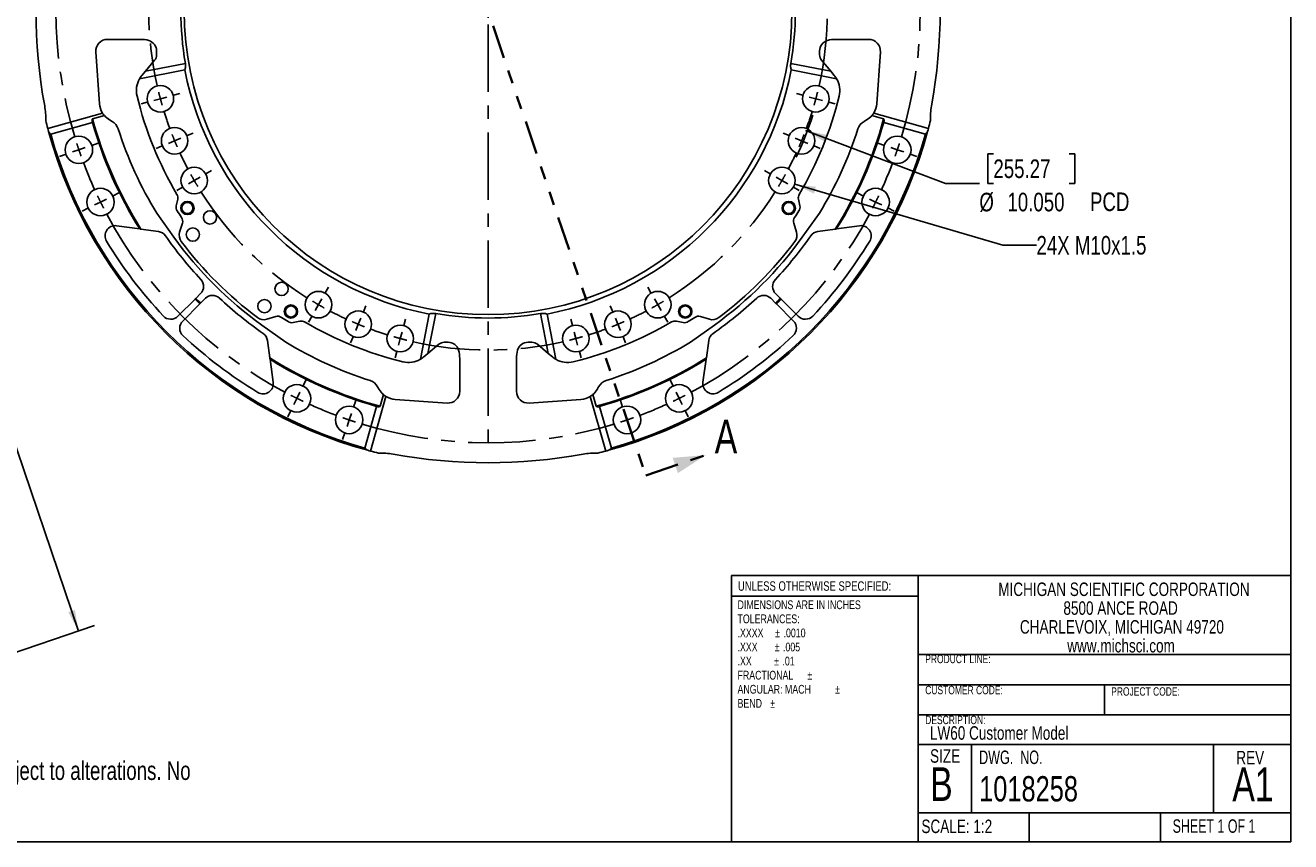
# Model space of a CAD drawing. Header units: inches. Extents: x 0.4 to 16.4, y 0.4 to 10.8.
# Tile 2 of 3: x 7 to 16.4, y 0.4 to 6.4. Entities that reach past the tile are written whole.
import ezdxf

# ---------------------------------------------------------------- set-up
doc = ezdxf.new("R2010")
doc.units = ezdxf.units.IN
doc.header["$MEASUREMENT"] = 0
doc.linetypes.add('CENTERX2', pattern=[0.8, 0.5, -0.1, 0.1, -0.1])
doc.linetypes.add('PHANTOM', pattern=[0.5, 0.25, -0.05, 0.05, -0.05, 0.05, -0.05])
for name, color, linetype in [('BORDER', 1, 'Continuous'), ('CENTER', 151, 'CENTERX2'), ('DIMENSIONS', 150, 'Continuous'), ('TEXT', 7, 'Continuous')]:
    doc.layers.add(name, color=color, linetype=linetype)
doc.layers.add('SECTION', color=7, linetype='PHANTOM', lineweight=35)
doc.styles.add('SLDTEXTSTYLE0', font='TXT', dxfattribs={"width": 0.75})
doc.styles.add('SLDTEXTSTYLE1', font='TXT', dxfattribs={"width": 0.694444})
doc.styles.add('SLDTEXTSTYLE2', font='TXT', dxfattribs={"width": 0.6875})
doc.dimstyles.new('SLDDIMSTYLE1', dxfattribs={"dimtxt": 0.137795, "dimasz": 0.156, "dimexe": 0, "dimexo": 0.0625, "dimgap": 0.034449, "dimtad": 0, "dimtih": 1, "dimtoh": 1, "dimdec": 3, "dimlfac": 2, "dimrnd": 1e-09, "dimzin": 4, "dimdsep": 46, "dimtxsty": 'SLDTEXTSTYLE0', "dimsah": 1, "dimcen": 0, "dimadec": 0, "dimazin": 1, "dimtfac": 1, "dimtdec": 3, "dimtofl": 0, "dimtmove": 0, "dimatfit": 3, "dimfxl": 0, "dimfrac": 2, "dimtolj": 1, "dimtzin": 12, "dimarcsym": 0})
doc.dimstyles.new('SLDDIMSTYLE2', dxfattribs={"dimtxt": 0.137795, "dimasz": 0.156, "dimexe": 0, "dimexo": 0.0625, "dimgap": 0.034449, "dimtad": 0, "dimtih": 1, "dimtoh": 1, "dimdec": 3, "dimlfac": 2, "dimrnd": 1e-09, "dimzin": 12, "dimdsep": 46, "dimtxsty": 'SLDTEXTSTYLE0', "dimsah": 1, "dimcen": 0, "dimadec": 0, "dimazin": 3, "dimtfac": 1, "dimtdec": 3, "dimtofl": 0, "dimtmove": 0, "dimatfit": 3, "dimfxl": 0, "dimfrac": 2, "dimtolj": 1, "dimtzin": 12, "dimarcsym": 0})
doc.dimstyles.new('SLDDIMSTYLE3', dxfattribs={"dimtxt": 0.137795, "dimasz": 0.156, "dimexe": 0, "dimexo": 0.0625, "dimgap": 0.034449, "dimtad": 0, "dimtih": 1, "dimtoh": 1, "dimdec": 3, "dimlfac": 2, "dimrnd": 1e-09, "dimzin": 4, "dimdsep": 46, "dimtxsty": 'SLDTEXTSTYLE0', "dimsah": 1, "dimcen": 0.09, "dimadec": 0, "dimazin": 1, "dimtol": 1, "dimtp": 0.001, "dimtm": 0.001, "dimtfac": 1, "dimtdec": 3, "dimtofl": 0, "dimtmove": 0, "dimatfit": 3, "dimfxl": 0, "dimfrac": 2, "dimtolj": 1, "dimarcsym": 0})

# ---------------------------------------------------------------- blocks, each defined once
blk = doc.blocks.new('SW_NOTE_0')
at = {"layer": 'DIMENSIONS', "color": 0, "insert": (0, 0.1776), "char_height": 0.1377953, "attachment_point": 1, "style": 'SLDTEXTSTYLE0'}
blk.add_mtext('Details and specifications provided in this document are purely for informational purposes and are subject to alterations. No', dxfattribs=at)
blk = doc.blocks.new('SW_NOTE_0_1')
at = {"layer": 'TEXT', "color": 0, "char_height": 0.065, "attachment_point": 1, "style": 'SLDTEXTSTYLE0'}
for s, insert in [('DIMENSIONS ARE IN INCHES', (0, 0.0838)), ('TOLERANCES:', (0, -0.0206)), ('.XXXX', (0, -0.125)), ('%%p', (0.2787, -0.125)), ('.0010', (0.3407, -0.125)), ('.XXX', (0, -0.2293)), ('%%p', (0.2747, -0.2293)), ('.005', (0.3366, -0.2293)), ('.XX', (0, -0.3337)), ('%%p', (0.2706, -0.3337)), ('.01', (0.3325, -0.3337)), ('FRACTIONAL', (0, -0.4381)), ('%%p', (0.5176, -0.4381)), ('ANGULAR: MACH', (0, -0.5424)), ('%%p', (0.7234, -0.5424)), ('BEND', (0, -0.6468)), ('%%p', (0.2425, -0.6468))]:
    blk.add_mtext(s, dxfattribs=dict(at, insert=insert))
blk = doc.blocks.new('SW_NOTE_0_2')
at = {"layer": 'TEXT', "color": 0, "char_height": 0.1, "attachment_point": 2, "style": 'SLDTEXTSTYLE0'}
for s, insert in [('MICHIGAN SCIENTIFIC CORPORATION', (1.1969, 0.1289)), ('8500 ANCE ROAD', (1.1722, -0.0105)), ('CHARLEVOIX, MICHIGAN 49720', (1.1819, -0.1498)), ('www.michsci.com', (1.1754, -0.2892))]:
    blk.add_mtext(s, dxfattribs=dict(at, insert=insert))
blk = doc.blocks.new('_D_1')
at = {"layer": 'DIMENSIONS'}
for p, q in [((5.4624, 9.7283), (5.4204, 9.7283)), ((5.4204, 9.7283), (5.4204, 9.5095)), ((6.0224, 9.7283), (6.0644, 9.7283)), ((6.0644, 9.7283), (6.0644, 9.5095)), ((5.4204, 9.5095), (5.4624, 9.5095)), ((6.0644, 9.5095), (6.0224, 9.5095)), ((6.8218, 9.5095), (6.5718, 9.5095)), ((7.9589, 8.5767), (6.8218, 9.5095))]:
    blk.add_line(p, q, dxfattribs=at)
blk.add_solid([(7.9589, 8.5767), (7.8547, 8.6958), (7.8218, 8.6556)], dxfattribs=at)
at = {"layer": 'DIMENSIONS', "char_height": 0.1378, "attachment_point": 1, "style": 'SLDTEXTSTYLE0'}
for s, insert in [('325.12', (5.4624, 9.6871)), ('%%c', (5.3585, 9.4404)), ('12.800', (5.5663, 9.4404)), ('PCD', (6.178, 9.4425))]:
    blk.add_mtext(s, dxfattribs=dict(at, insert=insert))
blk = doc.blocks.new('_D_2')
at = {"layer": 'DIMENSIONS'}
for p, q in [((12.7032, 5.2632), (14.2436, 4.8118)), ((14.2436, 4.8118), (14.4936, 4.8118))]:
    blk.add_line(p, q, dxfattribs=at)
blk.add_solid([(12.7032, 5.2632), (12.8456, 5.1944), (12.8602, 5.2443)], dxfattribs=at)
at = {"layer": 'DIMENSIONS', "insert": (14.4936, 4.8801), "char_height": 0.137795, "attachment_point": 1, "style": 'SLDTEXTSTYLE0'}
blk.add_mtext('24X M10x1.5', dxfattribs=at)
blk = doc.blocks.new('_D_3')
at = {"layer": 'DIMENSIONS'}
for p, q in [((12.7837, 5.6606), (13.8207, 5.2695)), ((14.1746, 5.4883), (14.1326, 5.4883)), ((14.1326, 5.4883), (14.1326, 5.2695)), ((14.7346, 5.4883), (14.7766, 5.4883)), ((14.7766, 5.4883), (14.7766, 5.2695)), ((13.8207, 5.2695), (14.0707, 5.2695)), ((14.1326, 5.2695), (14.1746, 5.2695)), ((14.7766, 5.2695), (14.7346, 5.2695))]:
    blk.add_line(p, q, dxfattribs=at)
blk.add_arc((10.4328, 6.5471), 2.5262, 334.5907, 342.18633, dxfattribs=at)
blk.add_solid([(12.7837, 5.6606), (12.9205, 5.5812), (12.9389, 5.6298)], dxfattribs=at)
at = {"layer": 'DIMENSIONS', "char_height": 0.1378, "attachment_point": 1, "style": 'SLDTEXTSTYLE0'}
for s, insert in [('255.27', (14.1746, 5.4471)), ('%%c', (14.0707, 5.2004)), ('10.050', (14.2785, 5.2004)), ('PCD', (14.8902, 5.2025))]:
    blk.add_mtext(s, dxfattribs=dict(at, insert=insert))
blk = doc.blocks.new('SW_CENTERMARKSYMBOL_0')
at = {"layer": 'CENTER', "color": 0}
for p, q in [((0, 0.1), (0, 2.3)), ((-0.1, 0), (-2.3, 0)), ((0, 0), (-0.05, 0)), ((0, 0), (0, 0.05)), ((0, 0), (0, -0.05)), ((0, 0), (0.05, 0)), ((0.1, 0), (2.3, 0)), ((0, -0.1), (0, -2.3))]:
    blk.add_line(p, q, dxfattribs=at)
blk = doc.blocks.new('SW_CENTERMARKSYMBOL_1')
at = {"layer": 'CENTER', "color": 0}
for p, q in [((-1.0286, -2.9302), (-1.0286, 0.213)), ((-2.0894, 0.0947), (-2.1059, 0.1435)), ((0.0321, 0.0947), (0.0487, 0.1435)), ((-2.0572, 0), (-2.0733, 0.0473)), ((-2.0572, 0), (-2.0411, -0.0473)), ((0, 0), (-0.0161, -0.0473)), ((0, 0), (0.0161, 0.0473)), ((-2.4882, -0.0705), (-2.511, -0.0243)), ((0.4309, -0.0705), (0.4538, -0.0243)), ((-2.4439, -0.1602), (-2.466, -0.1153)), ((-2.4439, -0.1602), (-2.4218, -0.205)), ((-2.0251, -0.0947), (-2.0085, -0.1435)), ((-0.0321, -0.0947), (-0.0487, -0.1435)), ((0.3867, -0.1602), (0.3646, -0.205)), ((0.3867, -0.1602), (0.4088, -0.1153)), ((-2.3997, -0.2499), (-2.3769, -0.2961)), ((0.3425, -0.2499), (0.3197, -0.2961)), ((-3.9883, -1.5706), (-4.0345, -1.5478)), ((-3.8986, -1.6149), (-3.9434, -1.5927)), ((1.8414, -1.6149), (1.8862, -1.5927)), ((1.9311, -1.5706), (1.9773, -1.5478)), ((-3.8986, -1.6149), (-3.8538, -1.637)), ((-3.8089, -1.6591), (-3.7627, -1.6819)), ((1.7517, -1.6591), (1.7055, -1.6819)), ((1.8414, -1.6149), (1.7965, -1.637)), ((-4.1535, -1.9694), (-4.2023, -1.9529)), ((2.0963, -1.9694), (2.1451, -1.9529)), ((-4.0588, -2.0016), (-4.1061, -1.9855)), ((-4.0588, -2.0016), (-4.0114, -2.0176)), ((-3.9641, -2.0337), (-3.9153, -2.0503)), ((1.9069, -2.0337), (1.8581, -2.0503)), ((2.0016, -2.0016), (1.9542, -2.0176)), ((2.0016, -2.0016), (2.0489, -1.9855)), ((-1.0286, -3.0302), (-1.0286, -2.9802)), ((-1.1286, -3.0302), (-4.2718, -3.0302)), ((-1.0286, -3.0302), (-1.0786, -3.0302)), ((-1.0286, -3.0302), (-1.0286, -3.0802)), ((-1.0286, -3.0302), (-0.9786, -3.0302)), ((-0.9286, -3.0302), (2.2145, -3.0302)), ((-1.0286, -3.1302), (-1.0286, -6.2733)), ((-3.9641, -4.0266), (-3.9153, -4.0101)), ((1.9069, -4.0266), (1.8581, -4.0101)), ((-4.1535, -4.0909), (-4.2023, -4.1075)), ((-4.0588, -4.0588), (-4.1061, -4.0749)), ((-4.0588, -4.0588), (-4.0114, -4.0427)), ((2.0016, -4.0588), (1.9542, -4.0427)), ((2.0016, -4.0588), (2.0489, -4.0749)), ((2.0963, -4.0909), (2.1451, -4.1075)), ((-3.8089, -4.4013), (-3.7627, -4.3785)), ((1.7517, -4.4013), (1.7055, -4.3785)), ((-3.9883, -4.4897), (-4.0345, -4.5125)), ((-3.8986, -4.4455), (-3.9434, -4.4676)), ((-3.8986, -4.4455), (-3.8538, -4.4234)), ((1.8414, -4.4455), (1.7965, -4.4234)), ((1.8414, -4.4455), (1.8862, -4.4676)), ((1.9311, -4.4897), (1.9773, -4.5125)), ((-2.3997, -5.8105), (-2.3769, -5.7642)), ((0.3425, -5.8105), (0.3197, -5.7642)), ((-2.4439, -5.9002), (-2.466, -5.945)), ((-2.4439, -5.9002), (-2.4218, -5.8553)), ((0.3867, -5.9002), (0.3646, -5.8553)), ((0.3867, -5.9002), (0.4088, -5.945)), ((-2.4882, -5.9899), (-2.511, -6.0361)), ((-2.0251, -5.9657), (-2.0085, -5.9168)), ((-0.0321, -5.9657), (-0.0487, -5.9168)), ((0.4309, -5.9899), (0.4538, -6.0361)), ((-2.0572, -6.0604), (-2.0733, -6.1077)), ((-2.0572, -6.0604), (-2.0411, -6.013)), ((0, -6.0604), (-0.0161, -6.013)), ((0, -6.0604), (0.0161, -6.1077)), ((-2.0894, -6.155), (-2.1059, -6.2039)), ((0.0321, -6.155), (0.0487, -6.2039))]:
    blk.add_line(p, q, dxfattribs=at)
for start, end in [(73.04049, 106.95951), (108.75, 109.64525), (107.85475, 108.75), (71.25, 72.14525), (70.35475, 71.25), (110.54049, 114.45951), (65.54049, 69.45951), (116.25, 117.14525), (115.35475, 116.25), (63.75, 64.64525), (62.85475, 63.75), (118.04049, 151.95951), (28.04049, 61.95951), (152.85475, 153.75), (26.25, 27.14525), (153.75, 154.64525), (25.35475, 26.25), (155.54049, 159.45951), (20.54049, 24.45951), (160.35475, 161.25), (18.75, 19.64525), (161.25, 162.14525), (17.85475, 18.75), (163.04049, 196.95951), (343.04049, 16.95951), (197.85475, 198.75), (341.25, 342.14525), (198.75, 199.64525), (340.35475, 341.25), (200.54049, 204.45951), (335.54049, 339.45951), (205.35475, 206.25), (333.75, 334.64525), (206.25, 207.14525), (332.85475, 333.75), (208.04049, 241.95951), (298.04049, 331.95951), (242.85475, 243.75), (243.75, 244.64525), (295.35475, 296.25), (296.25, 297.14525), (245.54049, 249.45951), (290.54049, 294.45951), (250.35475, 251.25), (251.25, 252.14525), (287.85475, 288.75), (288.75, 289.64525), (253.04049, 286.95951)]:
    blk.add_arc((-1.0286, -3.0302), 3.2, start, end, dxfattribs=at)
blk = doc.blocks.new('SW_CENTERMARKSYMBOL_2')
at = {"layer": 'CENTER', "color": 0}
for p, q in [((-1.3264, 0.0966), (-1.339, 0.1434)), ((-0.6503, -2.3269), (-0.6503, 0.1302)), ((0.0259, 0.0966), (0.0384, 0.1434)), ((-1.65, -0.0133), (-1.6686, 0.0315)), ((-1.3006, 0), (-1.3135, 0.0483)), ((-1.3006, 0), (-1.2876, -0.0483)), ((0, 0), (-0.0129, -0.0483)), ((0, 0), (0.0129, 0.0483)), ((0.3495, -0.0133), (0.368, 0.0315)), ((-1.6118, -0.1056), (-1.6309, -0.0594)), ((0.3112, -0.1056), (0.3303, -0.0594)), ((-1.9565, -0.1644), (-1.9807, -0.1225)), ((-1.6118, -0.1056), (-1.5926, -0.1518)), ((-1.2747, -0.0966), (-1.2622, -0.1434)), ((-0.0259, -0.0966), (-0.0384, -0.1434)), ((0.3112, -0.1056), (0.2921, -0.1518)), ((0.656, -0.1644), (0.6802, -0.1225)), ((-1.9065, -0.251), (-1.9315, -0.2077)), ((-1.9065, -0.251), (-1.8815, -0.2943)), ((-1.5735, -0.198), (-1.555, -0.2428)), ((0.2729, -0.198), (0.2544, -0.2428)), ((0.606, -0.251), (0.581, -0.2943)), ((0.606, -0.251), (0.631, -0.2077)), ((-1.8565, -0.3376), (-1.8323, -0.3795)), ((0.556, -0.3376), (0.5318, -0.3795)), ((-2.9128, -1.1206), (-2.9547, -1.0964)), ((1.6122, -1.1206), (1.6541, -1.0964)), ((-2.8262, -1.1706), (-2.8695, -1.1456)), ((-2.8262, -1.1706), (-2.7829, -1.1956)), ((1.5256, -1.1706), (1.4823, -1.1956)), ((1.5256, -1.1706), (1.5689, -1.1456)), ((-2.7396, -1.2206), (-2.6976, -1.2449)), ((1.439, -1.2206), (1.3971, -1.2449)), ((-3.0639, -1.4271), (-3.1087, -1.4086)), ((-2.9715, -1.4654), (-3.0177, -1.4463)), ((-2.9715, -1.4654), (-2.9253, -1.4845)), ((1.671, -1.4654), (1.6248, -1.4845)), ((1.671, -1.4654), (1.7172, -1.4463)), ((1.7634, -1.4271), (1.8081, -1.4086)), ((-2.8791, -1.5037), (-2.8344, -1.5222)), ((1.5786, -1.5037), (1.5338, -1.5222)), ((-3.1738, -1.7507), (-3.2205, -1.7382)), ((-3.0772, -1.7766), (-3.1255, -1.7637)), ((-3.0772, -1.7766), (-3.0289, -1.7895)), ((1.7766, -1.7766), (1.7283, -1.7895)), ((1.7766, -1.7766), (1.8249, -1.7637)), ((1.8732, -1.7507), (1.92, -1.7382)), ((-2.9806, -1.8025), (-2.9338, -1.815)), ((1.68, -1.8025), (1.6332, -1.815)), ((-0.7503, -2.4269), (-3.2074, -2.4269)), ((-0.6503, -2.4269), (-0.7003, -2.4269)), ((-0.6503, -2.4269), (-0.6503, -2.3769)), ((-0.6503, -2.4269), (-0.6503, -2.4769)), ((-0.6503, -2.4269), (-0.6003, -2.4269)), ((-0.5503, -2.4269), (1.9068, -2.4269)), ((-0.6503, -2.5269), (-0.6503, -4.984)), ((-3.0772, -3.0772), (-3.1255, -3.0901)), ((-3.0772, -3.0772), (-3.0289, -3.0642)), ((-2.9806, -3.0513), (-2.9338, -3.0388)), ((1.68, -3.0513), (1.6332, -3.0388)), ((1.7766, -3.0772), (1.7283, -3.0642)), ((1.7766, -3.0772), (1.8249, -3.0901)), ((-3.1738, -3.1031), (-3.2205, -3.1156)), ((1.8732, -3.1031), (1.92, -3.1156)), ((-2.9715, -3.3884), (-2.9253, -3.3692)), ((-2.8791, -3.3501), (-2.8344, -3.3316)), ((1.5786, -3.3501), (1.5338, -3.3316)), ((1.671, -3.3884), (1.6248, -3.3692)), ((-3.0639, -3.4266), (-3.1087, -3.4452)), ((-2.9715, -3.3884), (-3.0177, -3.4075)), ((1.671, -3.3884), (1.7172, -3.4075)), ((1.7634, -3.4266), (1.8081, -3.4452)), ((-2.7396, -3.6331), (-2.6976, -3.6089)), ((1.439, -3.6331), (1.3971, -3.6089)), ((-2.9128, -3.7331), (-2.9547, -3.7574)), ((-2.8262, -3.6831), (-2.8695, -3.7081)), ((-2.8262, -3.6831), (-2.7829, -3.6581)), ((1.5256, -3.6831), (1.4823, -3.6581)), ((1.5256, -3.6831), (1.5689, -3.7081)), ((1.6122, -3.7331), (1.6541, -3.7574)), ((-1.8565, -4.5162), (-1.8323, -4.4742)), ((0.556, -4.5162), (0.5318, -4.4742)), ((-1.9065, -4.6028), (-1.8815, -4.5595)), ((0.606, -4.6028), (0.581, -4.5595)), ((-1.9065, -4.6028), (-1.9315, -4.6461)), ((-1.5735, -4.6557), (-1.555, -4.611)), ((0.2729, -4.6557), (0.2544, -4.611)), ((0.606, -4.6028), (0.631, -4.6461)), ((-1.9565, -4.6894), (-1.9807, -4.7313)), ((-1.6118, -4.7481), (-1.6309, -4.7943)), ((-1.6118, -4.7481), (-1.5926, -4.7019)), ((-1.2747, -4.7572), (-1.2622, -4.7104)), ((-0.0259, -4.7572), (-0.0384, -4.7104)), ((0.3112, -4.7481), (0.2921, -4.7019)), ((0.3112, -4.7481), (0.3303, -4.7943)), ((0.656, -4.6894), (0.6802, -4.7313)), ((-1.65, -4.8405), (-1.6686, -4.8853)), ((-1.3006, -4.8538), (-1.3135, -4.9021)), ((-1.3006, -4.8538), (-1.2876, -4.8055)), ((0, -4.8538), (-0.0129, -4.8055)), ((0, -4.8538), (0.0129, -4.9021)), ((0.3495, -4.8405), (0.368, -4.8853)), ((-1.3264, -4.9504), (-1.339, -4.9971)), ((0.0259, -4.9504), (0.0384, -4.9971))]:
    blk.add_line(p, q, dxfattribs=at)
for start, end in [(105, 106.14021), (103.85979, 105), (77.28043, 102.71957), (75, 76.14021), (111.35979, 112.5), (107.28043, 110.21957), (73.85979, 75), (69.78043, 72.71957), (67.5, 68.64021), (114.78043, 117.71957), (112.5, 113.64021), (66.35979, 67.5), (62.28043, 65.21957), (120, 121.14021), (118.85979, 120), (60, 61.14021), (58.85979, 60), (122.28043, 147.71957), (32.28043, 57.71957), (150, 151.14021), (148.85979, 150), (30, 31.14021), (28.85979, 30), (152.28043, 155.21957), (24.78043, 27.71957), (157.5, 158.64021), (156.35979, 157.5), (22.5, 23.64021), (21.35979, 22.5), (159.78043, 162.71957), (17.28043, 20.21957), (165, 166.14021), (163.85979, 165), (15, 16.14021), (13.85979, 15), (167.28043, 192.71957), (347.28043, 12.71957), (193.85979, 195), (195, 196.14021), (343.85979, 345), (345, 346.14021), (197.28043, 200.21957), (339.78043, 342.71957), (201.35979, 202.5), (337.5, 338.64021), (202.5, 203.64021), (336.35979, 337.5), (204.78043, 207.71957), (332.28043, 335.21957), (208.85979, 210), (330, 331.14021), (210, 211.14021), (328.85979, 330), (212.28043, 237.71957), (302.28043, 327.71957), (238.85979, 240), (300, 301.14021), (240, 241.14021), (242.28043, 245.21957), (294.78043, 297.71957), (298.85979, 300), (246.35979, 247.5), (247.5, 248.64021), (291.35979, 292.5), (292.5, 293.64021), (249.78043, 252.71957), (253.85979, 255), (255, 256.14021), (283.85979, 285), (285, 286.14021), (287.28043, 290.21957), (257.28043, 282.71957)]:
    blk.add_arc((-0.6503, -2.4269), 2.5125, start, end, dxfattribs=at)
blk = doc.blocks.new('_D_5')
at = {"layer": 'DIMENSIONS'}
for p, q in [((4.5656, 8.1196), (5.3478, 8.3851)), ((5.2294, 8.3449), (6.2374, 5.3755)), ((5.8057, 5.3475), (5.7637, 5.3475)), ((5.7637, 5.3475), (5.7637, 5.1288)), ((6.8229, 5.3475), (6.8649, 5.3475)), ((6.8649, 5.3475), (6.8649, 5.1288)), ((5.7637, 5.1288), (5.8057, 5.1288)), ((6.8649, 5.1288), (6.8229, 5.1288)), ((7.3991, 1.9531), (6.3911, 4.9226)), ((6.7353, 1.7278), (7.5175, 1.9933))]:
    blk.add_line(p, q, dxfattribs=at)
for points in [[(5.2294, 8.3449), (5.2549, 8.1888), (5.3042, 8.2056)], [(7.3991, 1.9531), (7.3736, 2.1092), (7.3244, 2.0925)]]:
    blk.add_solid(points, dxfattribs=at)
at = {"layer": 'DIMENSIONS', "char_height": 0.1378, "attachment_point": 1, "style": 'SLDTEXTSTYLE0'}
for s, insert in [('342.90', (5.8057, 5.3064)), ('±0.03', (6.3657, 5.3064)), ('13.500', (5.8057, 5.1002)), ('±.001', (6.3657, 5.1002))]:
    blk.add_mtext(s, dxfattribs=dict(at, insert=insert))

msp = doc.modelspace()

# ---------------------------------------------------------------- linework, layer by layer
at = {"color": 1, "linetype": 'Continuous', "lineweight": 25}
for p, q in [((7.85785, 6.33711), (7.61535, 6.33711)), ((13.25035, 6.33711), (13.00785, 6.33711)), ((7.52806, 6.2435), (7.55491, 5.85961)), ((7.97785, 6.22235), (7.97785, 6.25148)), ((12.88785, 6.22235), (12.88785, 6.25148)), ((13.31079, 5.85961), (13.33764, 6.2435)), ((8.18738, 6.11063), (7.85189, 6.04542)), ((7.86926, 6.0702), (7.89558, 6.10156)), ((7.89558, 6.10156), (7.96323, 6.18218)), ((8.1912, 6.15902), (7.89558, 6.10156)), ((12.6745, 6.15902), (12.97012, 6.10156)), ((12.67832, 6.11063), (13.01381, 6.04542)), ((12.90247, 6.18218), (12.97012, 6.10156)), ((12.97012, 6.10156), (12.99644, 6.0702)), ((7.57745, 5.7904), (7.17218, 5.6761)), ((7.50338, 5.72091), (7.19419, 5.63371)), ((7.59112, 5.77191), (7.50384, 5.74729)), ((7.62954, 5.74017), (7.64872, 5.72909)), ((13.21698, 5.72909), (13.23616, 5.74017)), ((13.27458, 5.77191), (13.36186, 5.74729)), ((13.69352, 5.6761), (13.28825, 5.7904)), ((13.67151, 5.63371), (13.36232, 5.72091)), ((8.12407, 5.10264), (8.13448, 5.1529)), ((12.73122, 5.1529), (12.74163, 5.10264)), ((7.97944, 5.0483), (8.10621, 4.87101)), ((8.14883, 4.90812), (8.16915, 4.97459)), ((12.69655, 4.97459), (12.71687, 4.90812)), ((12.75949, 4.87101), (12.88625, 5.0483)), ((7.85281, 4.93223), (7.68148, 4.95582)), ((7.99224, 4.91303), (7.86251, 4.93089)), ((13.00319, 4.93089), (12.87346, 4.91303)), ((13.18422, 4.95582), (13.01288, 4.93223)), ((8.13585, 4.28546), (8.26299, 4.4126)), ((8.26829, 4.4179), (8.30387, 4.45349)), ((8.33923, 4.41813), (8.30365, 4.38255)), ((12.56205, 4.38255), (12.52647, 4.41813)), ((12.56182, 4.45349), (12.59741, 4.4179)), ((12.60271, 4.4126), (12.72985, 4.28546)), ((8.29834, 4.37724), (8.1712, 4.25011)), ((12.69449, 4.25011), (12.56736, 4.37724)), ((8.75675, 4.22047), (8.93404, 4.0937)), ((8.86034, 4.2834), (8.79387, 4.26308)), ((9.03864, 4.24873), (8.98838, 4.23833)), ((9.99637, 4.30163), (9.93116, 3.96614)), ((10.04476, 4.30545), (9.9873, 4.00983)), ((10.82094, 4.30545), (10.8784, 4.00983)), ((10.86932, 4.30163), (10.93454, 3.96614)), ((11.87732, 4.23833), (11.82705, 4.24873)), ((11.93166, 4.0937), (12.10895, 4.22047)), ((12.07183, 4.26308), (12.00536, 4.2834)), ((8.81664, 3.97676), (8.79877, 4.1065)), ((10.06792, 4.07748), (9.9873, 4.00983)), ((10.1081, 4.09211), (10.13722, 4.09211)), ((10.7576, 4.09211), (10.72848, 4.09211)), ((10.8784, 4.00983), (10.79778, 4.07748)), ((12.06693, 4.1065), (12.04906, 3.97676)), ((8.84156, 3.79573), (8.81797, 3.96707)), ((9.9873, 4.00983), (9.95594, 3.98352)), ((10.22285, 3.72961), (10.22285, 3.97211)), ((10.64285, 3.97211), (10.64285, 3.72961)), ((10.90976, 3.98352), (10.8784, 4.00983)), ((12.04773, 3.96707), (12.02414, 3.79573)), ((9.62591, 3.7438), (9.61484, 3.76298)), ((11.23979, 3.7438), (11.25086, 3.76298)), ((9.56184, 3.28644), (9.67614, 3.69171)), ((9.63303, 3.61809), (9.65765, 3.70538)), ((9.74535, 3.66916), (10.12925, 3.64232)), ((10.73645, 3.64232), (11.12035, 3.66916)), ((11.18956, 3.69171), (11.30386, 3.28644)), ((11.20805, 3.70538), (11.23267, 3.61809)), ((9.51945, 3.30844), (9.60665, 3.61763)), ((11.25905, 3.61763), (11.34625, 3.30844))]:
    msp.add_line(p, q, dxfattribs=at)
at = {"color": 1, "linetype": 'Continuous', "lineweight": 18}
msp.add_line((13.61753, 2.3646), (16.37625, 2.3646), dxfattribs=at)
at = {"color": 1, "linetype": 'Continuous', "lineweight": 25}
for centre, radius in [((10.43285, 6.54711), 2.25), ((8.00596, 5.89682), 0.09843), ((12.85974, 5.89682), 0.09843), ((8.1116, 5.58561), 0.09843), ((12.7541, 5.58561), 0.09843), ((7.40267, 5.5185), 0.10156), ((13.46303, 5.5185), 0.10156), ((8.25696, 5.29086), 0.09843), ((12.60874, 5.29086), 0.09843), ((7.56286, 5.13178), 0.10156), ((13.30284, 5.13178), 0.10156), ((8.20624, 5.08728), 0.04921), ((8.20624, 5.08728), 0.04134), ((8.3734, 5.01799), 0.04921), ((12.65946, 5.08728), 0.04921), ((12.65946, 5.08728), 0.04134), ((8.24612, 4.89071), 0.04921), ((8.90373, 4.48766), 0.04921), ((8.77645, 4.36038), 0.04921), ((9.1766, 4.37122), 0.09843), ((11.6891, 4.37122), 0.09843), ((8.97302, 4.32049), 0.04921), ((8.97302, 4.32049), 0.04134), ((9.47136, 4.22586), 0.09843), ((11.39434, 4.22586), 0.09843), ((11.89268, 4.32049), 0.04921), ((11.89268, 4.32049), 0.04134), ((9.78257, 4.12022), 0.09843), ((11.08313, 4.12022), 0.09843), ((9.01753, 3.67711), 0.10156), ((11.84817, 3.67711), 0.10156), ((9.40424, 3.51693), 0.10156), ((11.46146, 3.51693), 0.10156)]:
    msp.add_circle(centre, radius, dxfattribs=at)
for centre, radius, start, end in [((10.98285, 6.54711), 3.8975, 169.608094, 190.391906), ((9.88285, 6.54711), 3.8975, 349.608094, 10.391906), ((10.43285, 6.54711), 2.275, 170.178002, 189.821998), ((10.43285, 6.54711), 2.275, 350.178002, 9.821998), ((7.61535, 6.24961), 0.0875, 90, 184), ((7.85785, 6.11211), 0.225, 73.986606, 90), ((7.89785, 6.25148), 0.08, 0, 73.986606), ((12.96785, 6.25148), 0.08, 106.013394, 180), ((13.00785, 6.11211), 0.225, 90, 106.013394), ((13.25035, 6.24961), 0.0875, 356, 90), ((7.91535, 6.22235), 0.0625, 320, 0), ((12.95035, 6.22235), 0.0625, 180, 220), ((10.43285, 6.54711), 2.2875, 191, 259), ((10.43285, 6.54711), 2.2875, 281, 349), ((8.00332, 5.95771), 0.175, 149.921253, 193.636347), ((12.86238, 5.95771), 0.175, 346.363653, 30.078747), ((10.43285, 6.54711), 2.675, 193.636347, 210.525021), ((10.43285, 6.54711), 2.675, 329.474979, 346.363653), ((6.65748, 5.75388), 0.5, 357.790349, 10.391906), ((7.70454, 5.87007), 0.15, 184, 212.083817), ((13.16116, 5.87007), 0.15, 327.916183, 356), ((14.20822, 5.75388), 0.5, 169.608094, 182.209651), ((10.43285, 6.54711), 3.375, 193.930264, 194.95597), ((10.43285, 6.54711), 3.04375, 195.75, 212.043015), ((7.70454, 5.87007), 0.15, 220.875679, 240), ((7.59872, 5.64249), 0.1, 17.70235, 60), ((10.43285, 6.54711), 3.04375, 327.956985, 344.25), ((13.26698, 5.64249), 0.1, 120, 162.29765), ((13.16116, 5.87007), 0.15, 300, 319.124321), ((10.43285, 6.54711), 3.375, 345.04403, 346.069736), ((10.43285, 6.54711), 3.375, 195.321086, 254.678914), ((10.43285, 6.54711), 3.365, 195.75, 254.25), ((10.43285, 6.54711), 2.875, 197.70235, 211.421191), ((10.43285, 6.54711), 3.375, 285.321086, 344.678914), ((10.43285, 6.54711), 3.365, 285.75, 344.25), ((10.43285, 6.54711), 2.875, 328.578809, 342.29765), ((8.08551, 5.16304), 0.05, 348.302409, 30.525021), ((12.78018, 5.16304), 0.05, 149.474979, 191.697591), ((8.17303, 5.0925), 0.05, 168.302409, 212.768655), ((10.43285, 6.54711), 2.7375, 212.768655, 213.978783), ((10.43285, 6.54711), 2.7375, 326.021217, 327.231345), ((12.69267, 5.0925), 0.05, 327.231345, 11.697591), ((8.12133, 4.98921), 0.05, 343.001525, 33.978783), ((12.74437, 4.98921), 0.05, 146.021217, 196.998475), ((7.67125, 4.88152), 0.075, 82.160181, 211.095158), ((7.98201, 4.83873), 0.075, 34.878729, 82.160181), ((10.43285, 6.54711), 2.9125, 214.878729, 223.081791), ((8.22314, 4.88541), 0.07771, 163.001525, 216.943166), ((10.43285, 6.54711), 2.9125, 316.918209, 325.121271), ((12.64256, 4.88541), 0.07771, 323.056834, 16.998475), ((12.88369, 4.83873), 0.075, 97.839819, 145.121271), ((13.19445, 4.88152), 0.075, 328.904842, 97.839819), ((10.43285, 6.54711), 3.3, 211.095158, 223.223102), ((10.43285, 6.54711), 2.8675, 215.768813, 234.231187), ((10.43285, 6.54711), 2.8425, 216.943166, 233.056834), ((10.43285, 6.54711), 2.8675, 305.768813, 324.231187), ((10.43285, 6.54711), 2.8425, 306.943166, 323.056834), ((10.43285, 6.54711), 3.3, 316.776898, 328.904842), ((8.25084, 4.50652), 0.075, 315, 43.081791), ((12.61486, 4.50652), 0.075, 136.918209, 225), ((10.43285, 6.54711), 3.04375, 224.529393, 225.470607), ((8.39226, 4.3651), 0.075, 46.918209, 135), ((10.43285, 6.54711), 2.9125, 226.918209, 235.121271), ((10.43285, 6.54711), 2.9125, 304.878729, 313.081791), ((12.47344, 4.3651), 0.075, 45, 133.081791), ((10.43285, 6.54711), 3.04375, 314.529393, 315.470607), ((8.08282, 4.33849), 0.075, 223.223102, 315), ((8.22424, 4.19707), 0.075, 135, 226.776898), ((8.77115, 4.3374), 0.07771, 233.056834, 286.998475), ((8.87495, 4.23559), 0.05, 56.021217, 106.998475), ((10.43285, 6.54711), 2.7375, 236.021217, 237.231345), ((8.97824, 4.28729), 0.05, 237.231345, 281.697591), ((9.04878, 4.19977), 0.05, 59.474979, 101.697591), ((10.43285, 6.54711), 2.675, 239.474979, 256.363653), ((10.43285, 6.54711), 2.275, 260.178002, 279.821998), ((10.43285, 6.54711), 2.675, 283.636347, 300.525021), ((11.81692, 4.19977), 0.05, 78.302409, 120.525021), ((11.88745, 4.28729), 0.05, 258.302409, 302.768655), ((10.43285, 6.54711), 2.7375, 302.768655, 303.978783), ((11.99074, 4.23559), 0.05, 73.001525, 123.978783), ((12.09455, 4.3374), 0.07771, 253.001525, 306.943166), ((12.64146, 4.19707), 0.075, 313.223102, 45), ((12.78288, 4.33849), 0.075, 225, 316.776898), ((10.43285, 6.54711), 3.3, 226.776898, 238.904842), ((8.72447, 4.09627), 0.075, 7.839819, 55.121271), ((12.14123, 4.09627), 0.075, 124.878729, 172.160181), ((10.43285, 6.54711), 3.3, 301.095158, 313.223102), ((10.43285, 6.54711), 2.875, 238.578809, 252.29765), ((10.1081, 4.02961), 0.0625, 90, 130), ((10.13722, 4.01211), 0.08, 16.013394, 90), ((9.99785, 3.97211), 0.225, 0, 16.013394), ((10.86785, 3.97211), 0.225, 163.986606, 180), ((10.72848, 4.01211), 0.08, 90, 163.986606), ((10.7576, 4.02961), 0.0625, 50, 90), ((10.43285, 6.54711), 2.875, 287.70235, 301.421191), ((10.43285, 6.54711), 3.04375, 237.956985, 254.25), ((9.84345, 4.11758), 0.175, 256.363653, 300.078747), ((11.02225, 4.11758), 0.175, 239.921253, 283.636347), ((10.43285, 6.54711), 3.04375, 285.75, 302.043015), ((8.76726, 3.7855), 0.075, 238.904842, 7.839819), ((9.52823, 3.71298), 0.1, 30, 72.29765), ((11.33746, 3.71298), 0.1, 107.70235, 150), ((12.09844, 3.7855), 0.075, 172.160181, 301.095158), ((9.75581, 3.8188), 0.15, 210, 229.124321), ((9.75581, 3.8188), 0.15, 237.916183, 266), ((10.13535, 3.72961), 0.0875, 266, 0), ((10.73035, 3.72961), 0.0875, 180, 274), ((11.10989, 3.8188), 0.15, 274, 302.083817), ((11.10989, 3.8188), 0.15, 310.875679, 330), ((10.43285, 6.54711), 3.375, 255.04403, 256.069736), ((10.43285, 6.54711), 3.375, 283.930264, 284.95597), ((9.63963, 2.77174), 0.5, 79.608094, 92.209651), ((10.43285, 7.09711), 3.8975, 259.608094, 280.391906), ((11.22607, 2.77174), 0.5, 87.790349, 100.391906)]:
    msp.add_arc(centre, radius, start, end, dxfattribs=at)
for points, knots in [([(8.18738, 6.11063), (8.18987, 6.11789), (8.19156, 6.1256), (8.19298, 6.14215), (8.19266, 6.15054), (8.1912, 6.15902)], [0, 0, 0, 0, 0.5, 0.5, 1, 1, 1, 1]), ([(12.6745, 6.15902), (12.67304, 6.15054), (12.67272, 6.14217), (12.67413, 6.12562), (12.67583, 6.11789), (12.67832, 6.11063)], [0, 0, 0, 0, 0.5, 0.5, 1, 1, 1, 1]), ([(7.50212, 5.72538), (7.50114, 5.72888), (7.50073, 5.73256), (7.50075, 5.73831), (7.50087, 5.74027), (7.50137, 5.74317), (7.50158, 5.74414), (7.50213, 5.74553), (7.50235, 5.74599), (7.50295, 5.7468), (7.50334, 5.74715), (7.50384, 5.74729)], [0, 0, 0, 0, 0.5, 0.5, 0.75, 0.75, 0.875, 0.875, 0.9375, 0.9375, 1, 1, 1, 1]), ([(13.36358, 5.72538), (13.36456, 5.72888), (13.36496, 5.73256), (13.36494, 5.73831), (13.36483, 5.74027), (13.36433, 5.74317), (13.36412, 5.74414), (13.36357, 5.74553), (13.36335, 5.74599), (13.36275, 5.7468), (13.36236, 5.74715), (13.36186, 5.74729)], [0, 0, 0, 0, 0.5, 0.5, 0.75, 0.75, 0.875, 0.875, 0.9375, 0.9375, 1, 1, 1, 1]), ([(7.86251, 4.93089), (7.86024, 4.9312), (7.858, 4.93151), (7.85519, 4.9319), (7.85436, 4.93201), (7.85317, 4.93218), (7.85281, 4.93223), (7.85281, 4.93223)], [0, 0, 0, 0, 0.5, 0.5, 0.75, 0.75, 1, 1, 1, 1]), ([(13.01288, 4.93223), (13.01288, 4.93223), (13.01253, 4.93218), (13.01134, 4.93201), (13.01052, 4.9319), (13.00771, 4.93151), (13.00546, 4.9312), (13.00319, 4.93089)], [0, 0, 0, 0, 0.25, 0.25, 0.5, 0.5, 1, 1, 1, 1]), ([(8.26299, 4.4126), (8.26299, 4.4126), (8.26356, 4.41317), (8.26552, 4.41513), (8.26689, 4.4165), (8.26829, 4.4179)], [0, 0, 0, 0, 0.5, 0.5, 1, 1, 1, 1]), ([(12.59741, 4.4179), (12.59881, 4.4165), (12.60018, 4.41513), (12.60213, 4.41318), (12.60271, 4.4126), (12.60271, 4.4126)], [0, 0, 0, 0, 0.5, 0.5, 1, 1, 1, 1]), ([(8.30365, 4.38255), (8.30225, 4.38115), (8.30088, 4.37978), (8.29892, 4.37782), (8.29834, 4.37724), (8.29834, 4.37724)], [0, 0, 0, 0, 0.5, 0.5, 1, 1, 1, 1]), ([(12.56736, 4.37724), (12.56736, 4.37724), (12.56678, 4.37782), (12.56483, 4.37977), (12.56345, 4.38115), (12.56205, 4.38255)], [0, 0, 0, 0, 0.5, 0.5, 1, 1, 1, 1]), ([(10.04476, 4.30545), (10.03628, 4.30692), (10.02791, 4.30724), (10.01136, 4.30582), (10.00364, 4.30412), (9.99637, 4.30163)], [0, 0, 0, 0, 0.5, 0.5, 1, 1, 1, 1]), ([(10.86932, 4.30163), (10.86206, 4.30412), (10.85435, 4.30582), (10.8378, 4.30724), (10.82942, 4.30692), (10.82094, 4.30545)], [0, 0, 0, 0, 0.5, 0.5, 1, 1, 1, 1]), ([(8.81797, 3.96707), (8.81797, 3.96707), (8.81792, 3.96742), (8.81776, 3.96861), (8.81764, 3.96943), (8.81726, 3.97225), (8.81695, 3.9745), (8.81664, 3.97676)], [0, 0, 0, 0, 0.25, 0.25, 0.5, 0.5, 1, 1, 1, 1]), ([(12.04906, 3.97676), (12.04875, 3.9745), (12.04844, 3.97225), (12.04806, 3.96944), (12.04794, 3.96862), (12.04778, 3.96742), (12.04773, 3.96707), (12.04773, 3.96707)], [0, 0, 0, 0, 0.5, 0.5, 0.75, 0.75, 1, 1, 1, 1]), ([(9.63303, 3.61809), (9.63289, 3.61759), (9.63253, 3.6172), (9.63172, 3.61659), (9.63126, 3.61638), (9.62986, 3.61583), (9.6289, 3.61562), (9.62601, 3.61512), (9.62405, 3.61501), (9.61834, 3.61499), (9.61461, 3.6154), (9.61112, 3.61638)], [0, 0, 0, 0, 0.0625, 0.0625, 0.125, 0.125, 0.25, 0.25, 0.5, 0.5, 1, 1, 1, 1]), ([(11.25458, 3.61638), (11.25108, 3.61539), (11.24739, 3.61499), (11.24164, 3.61501), (11.23969, 3.61512), (11.23678, 3.61562), (11.23581, 3.61584), (11.23442, 3.61638), (11.23397, 3.6166), (11.23316, 3.61721), (11.23281, 3.6176), (11.23267, 3.61809)], [0, 0, 0, 0, 0.5, 0.5, 0.75, 0.75, 0.875, 0.875, 0.9375, 0.9375, 1, 1, 1, 1])]:
    msp.add_open_spline(points, degree=3, knots=knots, dxfattribs=at)
for points in [[(7.85189, 6.04542), (7.85677, 6.05386), (7.86255, 6.0622), (7.86926, 6.0702)], [(12.99644, 6.0702), (13.00315, 6.0622), (13.00892, 6.05386), (13.01381, 6.04542)], [(7.50338, 5.72091), (7.50296, 5.72237), (7.50254, 5.72386), (7.50212, 5.72538)], [(7.50384, 5.74729), (7.58256, 5.459), (7.70343, 5.18388), (7.86251, 4.93089)], [(7.59112, 5.77191), (7.58615, 5.77765), (7.58158, 5.78381), (7.57745, 5.7904)], [(13.00319, 4.93089), (13.16227, 5.18388), (13.28314, 5.459), (13.36186, 5.74729)], [(13.28825, 5.7904), (13.28412, 5.78381), (13.27955, 5.77765), (13.27458, 5.77191)], [(13.36358, 5.72538), (13.36315, 5.72386), (13.36274, 5.72237), (13.36232, 5.72091)], [(7.1778, 5.65534), (7.17593, 5.66216), (7.17405, 5.66908), (7.17218, 5.6761)], [(7.19419, 5.63371), (7.18792, 5.63983), (7.18238, 5.64693), (7.1778, 5.65534)], [(13.6879, 5.65534), (13.68332, 5.64693), (13.67778, 5.63983), (13.67151, 5.63371)], [(13.69352, 5.6761), (13.69164, 5.66908), (13.68977, 5.66216), (13.6879, 5.65534)], [(8.26829, 4.4179), (8.2802, 4.40579), (8.29154, 4.39446), (8.30365, 4.38255)], [(12.56205, 4.38255), (12.57416, 4.39446), (12.58549, 4.40579), (12.59741, 4.4179)], [(8.81664, 3.97676), (9.06963, 3.81768), (9.34474, 3.69682), (9.63303, 3.61809)], [(9.95594, 3.98352), (9.94794, 3.9768), (9.9396, 3.97103), (9.93116, 3.96614)], [(10.93454, 3.96614), (10.9261, 3.97103), (10.91776, 3.9768), (10.90976, 3.98352)], [(11.23267, 3.61809), (11.52096, 3.69682), (11.79607, 3.81768), (12.04906, 3.97676)], [(9.67614, 3.69171), (9.66955, 3.69584), (9.6634, 3.7004), (9.65765, 3.70538)], [(11.20805, 3.70538), (11.2023, 3.7004), (11.19615, 3.69584), (11.18956, 3.69171)], [(9.61112, 3.61638), (9.60961, 3.6168), (9.60812, 3.61722), (9.60665, 3.61763)], [(11.25905, 3.61763), (11.25758, 3.61722), (11.25609, 3.6168), (11.25458, 3.61638)], [(9.54108, 3.29205), (9.53268, 3.29663), (9.52557, 3.30218), (9.51945, 3.30844)], [(9.56184, 3.28644), (9.55482, 3.28831), (9.5479, 3.29018), (9.54108, 3.29205)], [(11.32462, 3.29205), (11.3178, 3.29018), (11.31088, 3.28831), (11.30386, 3.28644)], [(11.34625, 3.30844), (11.34013, 3.30218), (11.33302, 3.29663), (11.32462, 3.29205)]]:
    msp.add_open_spline(points, degree=3, dxfattribs=at)
at = {"layer": 'BORDER'}
for p, q in [((16.37625, 0.39207), (16.37625, 10.64207)), ((12.23608, 0.39207), (12.23608, 2.3646)), ((12.23608, 2.3646), (13.61753, 2.3646)), ((13.61753, 2.3646), (13.61753, 2.21026)), ((13.61753, 2.3646), (13.61753, 0.39207)), ((13.61753, 2.3646), (16.37625, 2.3646)), ((13.61753, 2.21026), (12.23608, 2.21026)), ((13.61753, 1.78004), (16.37625, 1.78004)), ((13.61753, 1.55532), (16.37625, 1.55532)), ((14.99689, 1.55532), (14.99689, 1.33102)), ((12.23608, 0.39207), (12.23608, 1.4271)), ((13.61753, 1.33102), (16.37625, 1.33102)), ((13.61753, 1.11194), (16.37625, 1.11194)), ((14.01308, 1.11194), (14.01308, 0.60496)), ((15.80432, 1.11194), (15.80432, 0.60496)), ((13.61753, 0.60496), (16.37625, 0.60496)), ((14.44067, 0.60496), (14.44067, 0.39207)), ((15.41258, 0.60496), (15.41258, 0.39207)), ((16.37625, 0.39207), (0.62625, 0.39207))]:
    msp.add_line(p, q, dxfattribs=at)
at = {"layer": 'SECTION'}
for p, q in [((9.26464, 9.98855), (11.60106, 3.10567)), ((11.60106, 3.10567), (12.04612, 3.25674))]:
    msp.add_line(p, q, dxfattribs=at)
msp.add_solid([(12.04612, 3.25674), (11.79957, 3.23641), (11.83814, 3.12278)], dxfattribs=at)

# ---------------------------------------------------------------- block references
at = {"layer": 'CENTER'}
for name, p in [('SW_CENTERMARKSYMBOL_1', (11.46146, 9.57728)), ('SW_CENTERMARKSYMBOL_2', (11.08313, 8.97399)), ('SW_CENTERMARKSYMBOL_0', (10.43285, 6.54711))]:
    msp.add_blockref(name, p, dxfattribs=at)
at = {"layer": 'DIMENSIONS'}
msp.add_blockref('SW_NOTE_0', (0.70169, 0.80991), dxfattribs=at)
at = {"layer": 'TEXT'}
for name, p in [('SW_NOTE_0_2', (13.94459, 2.18357)), ('SW_NOTE_0_1', (12.27996, 2.09647))]:
    msp.add_blockref(name, p, dxfattribs=at)

# ---------------------------------------------------------------- texts
at = {"layer": 'SECTION', "insert": (12.11082, 3.51901), "char_height": 0.25, "attachment_point": 1, "style": 'SLDTEXTSTYLE0'}
msp.add_mtext('A', dxfattribs=at)
at = {"layer": 'TEXT'}
for s, insert, char_height, attachment_point, style in [('UNLESS OTHERWISE SPECIFIED:', (12.2827, 2.32147), 0.07, 1, 'SLDTEXTSTYLE0'), ('UNLESS OTHERWISE SPECIFIED:', (12.2827, 2.32147), 0.07, 1, 'SLDTEXTSTYLE0'), ('PRODUCT LINE:', (13.66998, 1.77757), 0.0625, 1, 'SLDTEXTSTYLE0'), ('CUSTOMER CODE:', (13.66998, 1.54701), 0.0625, 1, 'SLDTEXTSTYLE0'), ('PROJECT CODE:', (15.04708, 1.53639), 0.0625, 1, 'SLDTEXTSTYLE0'), ('DESCRIPTION:', (13.66998, 1.32573), 0.0625, 1, 'SLDTEXTSTYLE0'), ('LW60 Customer Model', (13.70463, 1.24772), 0.1, 1, 'SLDTEXTSTYLE0'), ('SIZE', (13.70578, 1.07723), 0.1, 1, 'SLDTEXTSTYLE0'), ('DWG.  NO.', (14.06906, 1.06756), 0.1, 1, 'SLDTEXTSTYLE1'), ('REV', (15.97339, 1.06498), 0.1, 1, 'SLDTEXTSTYLE0'), ('B', (13.70617, 0.94421), 0.25, 1, 'SLDTEXTSTYLE0'), ('A1', (16.09728, 0.94218), 0.25, 2, 'SLDTEXTSTYLE0'), ('1018258', (14.06906, 0.87788), 0.1875, 1, 'SLDTEXTSTYLE0'), ('SCALE: 1:2', (13.64179, 0.55605), 0.1, 1, 'SLDTEXTSTYLE0'), ('SHEET 1 OF 1', (15.50199, 0.55799), 0.1, 1, 'SLDTEXTSTYLE2')]:
    msp.add_mtext(s, dxfattribs=dict(at, insert=insert, char_height=char_height, attachment_point=attachment_point, style=style))

# ---------------------------------------------------------------- dimensions: what is measured, and where the dimension line sits
at = {"layer": 'DIMENSIONS'}
for p1, p2, picture, middle in [((12.90684, 4.51748), (7.95886, 8.57673), '_D_1', (5.96517, 9.50952)), ((8.08196, 7.43365), (12.78374, 5.66057), '_D_3', (14.67737, 5.26952))]:
    dim = msp.add_diameter_dim_2p(p1=p1, p2=p2, text='<> PCD', dimstyle='SLDDIMSTYLE1', dxfattribs=at)
    dim.commit()
    dim.dimension.update_dxf_attribs({"geometry": picture, "text_midpoint": middle, "dimtype": 163})
dim = msp.add_linear_dim(base=(7.39913, 1.95315), p1=(4.51823, 8.10351), p2=(6.68794, 1.71173), angle=288.75, dimstyle='SLDDIMSTYLE3', dxfattribs=at)
dim.commit()
dim.dimension.update_dxf_attribs({"geometry": '_D_5', "text_midpoint": (6.31428, 5.14904), "dimtype": 160})
dim = msp.add_diameter_dim_2p(p1=(12.51428, 5.31853), p2=(12.70319, 5.26318), text='24X M10x1.5', dimstyle='SLDDIMSTYLE2', override={"dimpost": '<>'}, dxfattribs=at)
dim.commit()
dim.dimension.update_dxf_attribs({"geometry": '_D_2', "text_midpoint": (15.03444, 4.81185), "dimtype": 163})

doc.saveas('drawing.dxf')
